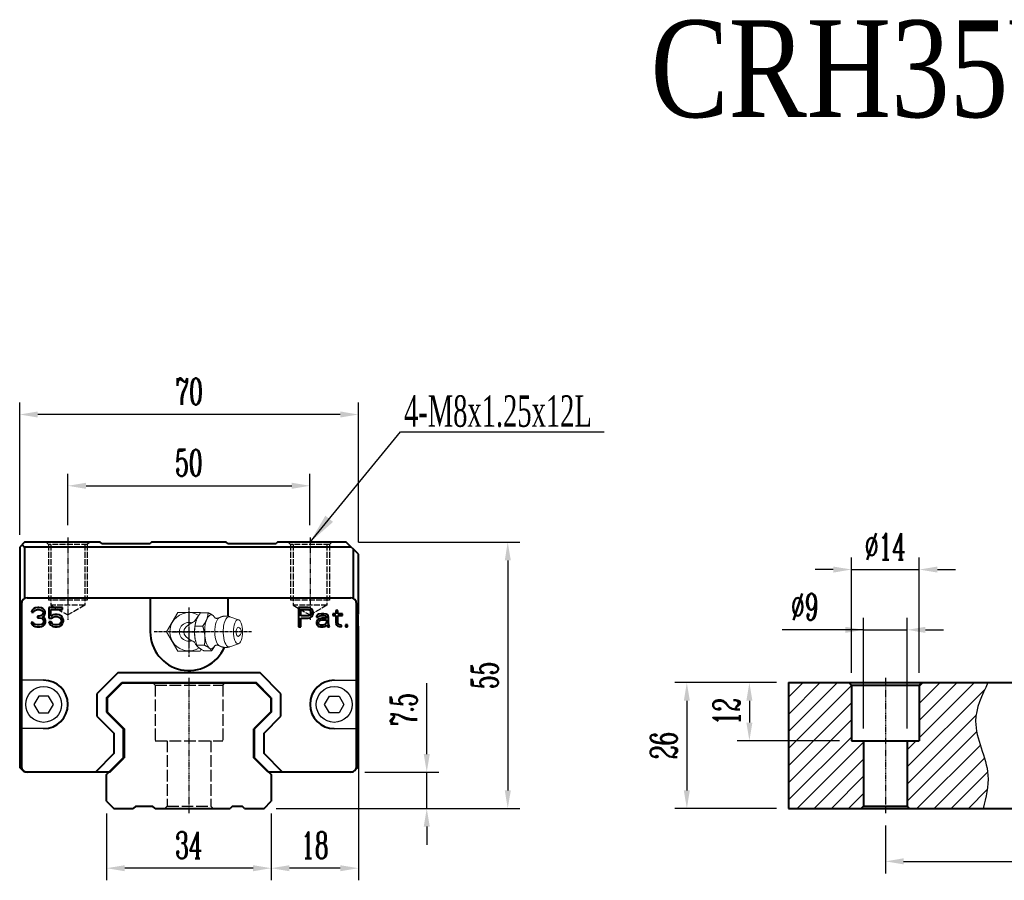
# Model space of a CAD drawing. Extents: x 72 to 511, y 159 to 337.
# Tile 1 of 2: x 72 to 276, y 159 to 337. Entities that reach past the tile are written whole.
import ezdxf

# ---------------------------------------------------------------- set-up
doc = ezdxf.new("R2010")
doc.units = 0
doc.header["$MEASUREMENT"] = 0
doc.header["$PDMODE"] = 2
doc.linetypes.add('ACAD_ISO02W100', pattern=[15, 12, -3])
doc.linetypes.add('CENTER', pattern=[0.95, 0.625, -0.125, 0.075, -0.125])
doc.layers.get('0').update_dxf_attribs({"linetype": 'CONTINUOUS'})
doc.layers.get('DEFPOINTS').update_dxf_attribs({"linetype": 'CONTINUOUS'})
for name, color, linetype, lineweight in [('CENTER', 1, 'CENTER', 25), ('DASH', 2, 'ACAD_ISO02W100', 25), ('DIM', 4, 'CONTINUOUS', 25), ('LINE', 7, 'CONTINUOUS', 40), ('TEXT', 3, 'CONTINUOUS', 25)]:
    doc.layers.add(name, color=color, linetype=linetype, lineweight=lineweight)
doc.layers.add('PV-CFD', color=7, linetype='CONTINUOUS')
doc.styles.get("Standard").update_dxf_attribs({"font": 'romanc.shx', "width": 0.6, "bigfont": 'chineset.shx'})
doc.styles.add('型式1', font='kaiu.ttf', dxfattribs={"width": 0.8})
doc.dimstyles.new('2X', dxfattribs={"dimscale": 6, "dimtxt": 1, "dimasz": 0.5, "dimexe": 0.3, "dimexo": 0.2, "dimgap": 0.2, "dimtad": 1, "dimdec": 3, "dimdsep": 46, "dimtxsty": 'Standard', "dimcen": 0, "dimadec": 1, "dimazin": 2, "dimtfac": 1, "dimtdec": 3, "dimtofl": 0, "dimtmove": 0, "dimatfit": 3, "dimfxl": 0.18, "dimtolj": 1, "dimtzin": 0, "dimarcsym": 0})
doc.dimstyles.new('2X$0', dxfattribs={"dimscale": 6, "dimtxt": 1, "dimasz": 0.5, "dimexe": 0.3, "dimexo": 0.2, "dimgap": 0.2, "dimtad": 1, "dimdec": 3, "dimdsep": 46, "dimtxsty": 'Standard', "dimcen": 0, "dimadec": 1, "dimazin": 2, "dimtfac": 1, "dimtdec": 3, "dimtofl": 0, "dimtmove": 0, "dimatfit": 3, "dimfxl": 1, "dimtolj": 1, "dimtzin": 0, "dimarcsym": 0})
doc.dimstyles.get("Standard").update_dxf_attribs({"dimscale": 3, "dimtxt": 1, "dimasz": 0.7, "dimexe": 0.3, "dimexo": 0.2, "dimgap": 0.3, "dimtad": 1, "dimdsep": 46, "dimtxsty": 'Standard', "dimcen": 0, "dimclrd": 256, "dimclre": 256, "dimclrt": 256, "dimadec": 0, "dimazin": 0, "dimtfac": 1, "dimtofl": 0, "dimtmove": 0, "dimatfit": 3, "dimfxl": 1, "dimtolj": 1, "dimtzin": 0, "dimlwd": -1, "dimlwe": -1, "dimarcsym": 0})

# ---------------------------------------------------------------- blocks, each defined once
blk = doc.blocks.new('*D29')
at = {"layer": 'DEFPOINTS', "color": 0, "transparency": 16777216}
for p in [(255.72, 210.9), (246.72, 188), (255.72, 188)]:
    blk.add_point(p, dxfattribs=at)
at = {"layer": 'DIM', "color": 0, "lineweight": -3, "transparency": 16777216}
for p, q in [((246.72, 190.5), (246.72, 213.4)), ((255.72, 190.5), (255.72, 213.4))]:
    blk.add_line(p, q, dxfattribs=at)
at = {"layer": 'DIM', "color": 0, "lineweight": -2, "transparency": 16777216}
for p, q in [((246.72, 210.9), (229.88, 210.9)), ((242.97, 210.9), (239.22, 210.9)), ((246.72, 210.9), (255.72, 210.9)), ((259.47, 210.9), (263.22, 210.9))]:
    blk.add_line(p, q, dxfattribs=at)
at = {"layer": 'DIM', "color": 0, "transparency": 16777216}
for points in [[(242.97, 210.27), (242.97, 211.52), (246.72, 210.9)], [(259.47, 211.52), (259.47, 210.27), (255.72, 210.9)]]:
    blk.add_solid(points, dxfattribs=at)
at = {"layer": 'DIM', "color": 0, "transparency": 16777216, "insert": (234.55, 215.65), "char_height": 5.5, "attachment_point": 5}
blk.add_mtext('\\A1;%%c9', dxfattribs=at)
blk = doc.blocks.new('*D30')
at = {"layer": 'DEFPOINTS', "color": 0, "transparency": 16777216}
for p in [(258.22, 223.35), (244.22, 199.5), (258.22, 199.5)]:
    blk.add_point(p, dxfattribs=at)
at = {"layer": 'DIM', "color": 0, "lineweight": -3, "transparency": 16777216}
for p, q in [((244.22, 202), (244.22, 225.85)), ((258.22, 202), (258.22, 225.85))]:
    blk.add_line(p, q, dxfattribs=at)
at = {"layer": 'DIM', "color": 0, "lineweight": -2, "transparency": 16777216}
for p, q in [((240.47, 223.35), (236.72, 223.35)), ((244.22, 223.35), (258.22, 223.35)), ((261.97, 223.35), (265.72, 223.35))]:
    blk.add_line(p, q, dxfattribs=at)
at = {"layer": 'DIM', "color": 0, "transparency": 16777216}
for points in [[(240.47, 222.72), (240.47, 223.97), (244.22, 223.35)], [(261.97, 223.97), (261.97, 222.72), (258.22, 223.35)]]:
    blk.add_solid(points, dxfattribs=at)
at = {"layer": 'DIM', "color": 0, "transparency": 16777216, "insert": (251.22, 228.1), "char_height": 5.5, "attachment_point": 5}
blk.add_mtext('\\A1;%%c14', dxfattribs=at)
blk = doc.blocks.new('*D31')
at = {"layer": 'DEFPOINTS', "color": 0, "transparency": 16777216}
for p in [(251.22, 173), (331.22, 173), (331.22, 163.08)]:
    blk.add_point(p, dxfattribs=at)
at = {"layer": 'DIM', "color": 0, "lineweight": -3, "transparency": 16777216}
for p, q in [((251.22, 170.5), (251.22, 160.58)), ((331.22, 170.5), (331.22, 160.58))]:
    blk.add_line(p, q, dxfattribs=at)
at = {"layer": 'DIM', "color": 0, "lineweight": -2, "transparency": 16777216}
blk.add_line((254.97, 163.08), (327.47, 163.08), dxfattribs=at)
at = {"layer": 'DIM', "color": 0, "transparency": 16777216}
for points in [[(254.97, 163.71), (254.97, 162.46), (251.22, 163.08)], [(327.47, 162.46), (327.47, 163.71), (331.22, 163.08)]]:
    blk.add_solid(points, dxfattribs=at)
at = {"layer": 'DIM', "color": 0, "transparency": 16777216, "insert": (291.22, 167.83), "char_height": 5.5, "attachment_point": 5}
blk.add_mtext('\\A1;80', dxfattribs=at)
blk = doc.blocks.new('*D32')
at = {"layer": 'DEFPOINTS', "color": 0, "transparency": 16777216}
for p in [(231.22, 200), (210.22, 174), (231.22, 174)]:
    blk.add_point(p, dxfattribs=at)
at = {"layer": 'DIM', "color": 0, "lineweight": -3, "transparency": 16777216}
for p, q in [((228.72, 200), (207.72, 200)), ((228.72, 174), (207.72, 174))]:
    blk.add_line(p, q, dxfattribs=at)
at = {"layer": 'DIM', "color": 0, "lineweight": -2, "transparency": 16777216}
blk.add_line((210.22, 196.25), (210.22, 177.75), dxfattribs=at)
at = {"layer": 'DIM', "color": 0, "transparency": 16777216}
for points in [[(210.84, 196.25), (209.59, 196.25), (210.22, 200)], [(209.59, 177.75), (210.84, 177.75), (210.22, 174)]]:
    blk.add_solid(points, dxfattribs=at)
at = {"layer": 'DIM', "color": 0, "transparency": 16777216, "insert": (205.47, 187), "char_height": 5.5, "attachment_point": 5, "rotation": 90}
blk.add_mtext('\\A1;26', dxfattribs=at)
blk = doc.blocks.new('*U28')
at = {"layer": 'PV-CFD', "lineweight": 0}
for p, q in [((0, 37.97, 2.52), (0, 38.35, 2.31)), ((0, 38.35, -2.31), (0, 34.35, -4.62)), ((0, 38.35, 2.31), (0, 38.35, -2.31)), ((0, 38.28, 3.1), (0, 38.28, 4.67)), ((0, 36.82, 10.26), (0, 37.45, 8.44)), ((0, 37.12, 1.62), (0, 37.12, 3.19)), ((0, 35.86, 1.29), (0, 36.2, 1.36)), ((0, 34.35, -4.62), (0, 30.35, -2.31)), ((0, 33.19, 1.26), (0, 33.19, 2.83)), ((0, 32.83, 1.29), (0, 32.5, 1.36)), ((0, 31.87, 10.26), (0, 31.24, 8.44)), ((0, 30.35, 2.31), (0, 30.44, 2.36)), ((0, 30.41, 2.38), (0, 30.41, 3.95)), ((0, 30.35, -2.31), (0, 30.35, 2.31))]:
    blk.add_line(p, q, dxfattribs=at)
at = {"layer": 'PV-CFD', "lineweight": 0, "extrusion": (1, 0, 0)}
for centre, radius, start, end in [((34.35, 0), 3.95, 149.2444, 32.1888), ((34.35, 0), 1.95, 161.7439, 18.2561), ((34.35, 9.86), 1, 18.9485, 161.0515)]:
    blk.add_arc(centre, radius, start, end, dxfattribs=at)
for centre, major_axis, start_param, end_param in [((0, 34.35, 4.59), (0, 3.5), 5.993405, 6.890651), ((0, 34.35, 4.59), (0, 3.5), 4.946208, 5.993405), ((0, 34.35, 8.28), (0, 3.13), 4.946208, 6.4146), ((0, 34.35, 1.95), (0, 3), 5.939273, 6.073367), ((0, 34.35, 6.46), (0, 2.94), 4.946208, 6.052618), ((0, 34.35, 6.78), (0, 0, -7.84), 5.617901, 6.94847), ((0, 34.35, 2.28), (0, 3), 4.946208, 5.242468), ((0, 34.35, 10.13), (0, 0.954), 4.946208, 6.413821), ((0, 34.35, 4.59), (0, 3.5), 3.89901, 4.946208), ((0, 34.35, 8.28), (0, 3.13), 3.010177, 4.946208), ((0, 34.35, 2.28), (0, 3), 4.18231, 4.946208), ((0, 34.35, 6.46), (0, 2.94), 3.37216, 4.946208), ((0, 34.35, 10.13), (0, 0.954), 3.010957, 4.946208), ((0, 34.35, 4.59), (0, 3.5), 2.851813, 3.89901), ((0, 34.35, 1.95), (0, 3), 3.294184, 3.485505), ((0, 34.35, 4.59), (0, 3.5), 2.534127, 2.851813)]:
    blk.add_ellipse(centre, major_axis=major_axis, ratio=0.382683, start_param=start_param, end_param=end_param, dxfattribs=at)
blk.add_ellipse((0, 34.35, 10.13), major_axis=(0, 2.5), ratio=0.382683, dxfattribs=at)
at = {"layer": 'PV-CFD', "lineweight": 0}
for points, weights in [([(0, 37.12, 1.62), (0, 37.7, 1.91), (0, 38.28, 3.1)], [1, 1.15470053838, 1]), ([(0, 37.21, 5.36), (0, 37.71, 5.11), (0, 38.28, 4.67)], [1.01402419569, 1.02867276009, 1]), ([(0, 38.28, 4.67), (0, 37.97, 4.55), (0, 37.7, 4.21)], [1, 1.0379548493, 1]), ([(0, 37.7, 4.21), (0, 37.43, 3.86), (0, 37.12, 3.19)], [1, 1.0379548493, 1]), ([(0, 33.19, 1.26), (0, 35.16, 0.99), (0, 37.12, 1.62)], [1, 1.15470053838, 1]), ([(0, 37.12, 3.19), (0, 36.07, 3.37), (0, 35.16, 3.29)], [1, 1.0379548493, 1]), ([(0, 35.16, 3.29), (0, 34.24, 3.2), (0, 33.19, 2.83)], [1, 1.0379548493, 1]), ([(0, 30.41, 2.38), (0, 31.8, 1.37), (0, 33.19, 1.26)], [1, 1.15470053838, 1]), ([(0, 33.19, 2.83), (0, 32.45, 3.41), (0, 31.8, 3.67)], [1, 1.0379548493, 1]), ([(0, 31.8, 3.67), (0, 31.16, 3.93), (0, 30.41, 3.95)], [1, 1.0379548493, 1]), ([(0, 30.99, 4.97), (0, 31.23, 5.28), (0, 31.5, 5.41)], [1, 1.03410419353, 1.00691998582]), ([(0, 30.41, 3.95), (0, 30.72, 4.63), (0, 30.99, 4.97)], [1, 1.0379548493, 1])]:
    blk.add_rational_spline(points, weights, degree=2, dxfattribs=at)
for points, degree, knots in [([(0, 37.6, 2), (0, 37.57, 1.93), (0, 37.51, 1.86), (0, 37.32, 1.67), (0, 37.18, 1.56), (0, 36.84, 1.34), (0, 36.67, 1.24), (0, 36.49, 1.15)], 3, [-0.376952, -0.376952, -0.376952, -0.376952, -0.3332983, -0.3332983, -0.2725144, -0.2725144, -0.2208054, -0.2208054, -0.2208054, -0.2208054]), ([(0, 37.2, 6.2), (0, 37.11, 5.93), (0, 37.15, 5.49), (0, 37.25, 5.31), (0, 37.25, 5.31)], 1, [6.0526182, 6.0526182, 6.2208966, 6.4270338, 6.6227252, 6.6621051, 6.6621051]), ([(0, 36.2, 0.61), (0, 36.26, 0.75), (0, 36.33, 0.88), (0, 36.43, 1.06), (0, 36.46, 1.1), (0, 36.49, 1.15)], 3, [11.3039891, 11.3039891, 11.3039891, 11.3039891, 11.9795988, 11.9795988, 12.2175428, 12.2175428, 12.2175428, 12.2175428]), ([(0, 32.2, 1.15), (0, 32.29, 1), (0, 32.37, 0.86), (0, 32.45, 0.7), (0, 32.47, 0.66), (0, 32.49, 0.61)], 3, [2.7906963, 2.7906963, 2.7906963, 2.7906963, 3.3884522, 3.3884522, 3.630674, 3.630674, 3.630674, 3.630674]), ([(0, 32.2, 1.15), (0, 32.09, 1.21), (0, 31.98, 1.27), (0, 31.68, 1.45), (0, 31.51, 1.56), (0, 31.28, 1.75), (0, 31.21, 1.83), (0, 31.15, 1.9)], 3, [-0.2711885, -0.2711885, -0.2711885, -0.2711885, -0.2312899, -0.2312899, -0.1556643, -0.1556643, -0.1016902, -0.1016902, -0.1016902, -0.1016902]), ([(0, 31.44, 5.31), (0, 31.48, 5.37), (0, 31.58, 5.63), (0, 31.55, 6.07), (0, 31.49, 6.2)], 1, [2.7626728, 2.7626728, 2.9024238, 3.0689854, 3.2751226, 3.3721597, 3.3721597])]:
    blk.add_open_spline(points, degree=degree, knots=knots, dxfattribs=at)
for points in [[(0, 37.2, 6.2), (0, 37.39, 6.57), (0, 37.53, 7.01), (0, 37.59, 7.49), (0, 37.56, 7.98), (0, 37.45, 8.44)], [(0, 31.24, 8.44), (0, 31.13, 7.98), (0, 31.1, 7.49), (0, 31.16, 7.01), (0, 31.3, 6.57), (0, 31.49, 6.2)]]:
    blk.add_open_spline(points, degree=1, dxfattribs=at)
blk = doc.blocks.new('*D33')
at = {"layer": 'DEFPOINTS', "color": 0, "transparency": 16777216}
for p in [(72.45, 255.37), (72.45, 228), (142.4, 226.5)]:
    blk.add_point(p, dxfattribs=at)
at = {"layer": 'DIM', "color": 0, "lineweight": -3, "transparency": 16777216}
for p, q in [((72.45, 230.5), (72.45, 257.87)), ((142.4, 229), (142.4, 257.87))]:
    blk.add_line(p, q, dxfattribs=at)
at = {"layer": 'DIM', "color": 0, "lineweight": -2, "transparency": 16777216}
blk.add_line((138.65, 255.37), (76.2, 255.37), dxfattribs=at)
at = {"layer": 'DIM', "color": 0, "transparency": 16777216}
for points in [[(76.2, 256), (76.2, 254.75), (72.45, 255.37)], [(138.65, 254.75), (138.65, 256), (142.4, 255.37)]]:
    blk.add_solid(points, dxfattribs=at)
at = {"layer": 'DIM', "color": 0, "transparency": 16777216, "insert": (107.43, 260.12), "char_height": 5.5, "attachment_point": 5}
blk.add_mtext('\\A1;70', dxfattribs=at)
blk = doc.blocks.new('*D34')
at = {"layer": 'DEFPOINTS', "color": 0, "transparency": 16777216}
for p in [(139.9, 229), (122.9, 174), (173.24, 174)]:
    blk.add_point(p, dxfattribs=at)
at = {"layer": 'DIM', "color": 0, "lineweight": -3, "transparency": 16777216}
for p, q in [((142.4, 229), (175.74, 229)), ((125.4, 174), (175.74, 174))]:
    blk.add_line(p, q, dxfattribs=at)
at = {"layer": 'DIM', "color": 0, "lineweight": -2, "transparency": 16777216}
blk.add_line((173.24, 225.25), (173.24, 177.75), dxfattribs=at)
at = {"layer": 'DIM', "color": 0, "transparency": 16777216}
for points in [[(173.87, 225.25), (172.62, 225.25), (173.24, 229)], [(172.62, 177.75), (173.87, 177.75), (173.24, 174)]]:
    blk.add_solid(points, dxfattribs=at)
at = {"layer": 'DIM', "color": 0, "transparency": 16777216, "insert": (168.49, 201.5), "char_height": 5.5, "attachment_point": 5, "rotation": 90}
blk.add_mtext('\\A1;55', dxfattribs=at)
blk = doc.blocks.new('*D35')
at = {"layer": 'DEFPOINTS', "color": 0, "transparency": 16777216}
for p in [(90.4, 175.5), (124.4, 175.5), (90.4, 161.67)]:
    blk.add_point(p, dxfattribs=at)
at = {"layer": 'DIM', "color": 0, "lineweight": -3, "transparency": 16777216}
for p, q in [((90.4, 173), (90.4, 159.17)), ((124.4, 173), (124.4, 159.17))]:
    blk.add_line(p, q, dxfattribs=at)
at = {"layer": 'DIM', "color": 0, "lineweight": -2, "transparency": 16777216}
blk.add_line((120.65, 161.67), (94.15, 161.67), dxfattribs=at)
at = {"layer": 'DIM', "color": 0, "transparency": 16777216}
for points in [[(94.15, 162.29), (94.15, 161.04), (90.4, 161.67)], [(120.65, 161.04), (120.65, 162.29), (124.4, 161.67)]]:
    blk.add_solid(points, dxfattribs=at)
at = {"layer": 'DIM', "color": 0, "transparency": 16777216, "insert": (107.4, 166.42), "char_height": 5.5, "attachment_point": 5}
blk.add_mtext('\\A1;34', dxfattribs=at)
blk = doc.blocks.new('*D36')
at = {"layer": 'DEFPOINTS', "color": 0, "transparency": 16777216}
for p in [(142.4, 214.15), (124.4, 175.5), (124.4, 161.67)]:
    blk.add_point(p, dxfattribs=at)
at = {"layer": 'DIM', "color": 0, "lineweight": -3, "transparency": 16777216}
for p, q in [((142.4, 211.65), (142.4, 159.17)), ((124.4, 173), (124.4, 159.17))]:
    blk.add_line(p, q, dxfattribs=at)
at = {"layer": 'DIM', "color": 0, "lineweight": -2, "transparency": 16777216}
blk.add_line((138.65, 161.67), (128.15, 161.67), dxfattribs=at)
at = {"layer": 'DIM', "color": 0, "transparency": 16777216}
for points in [[(128.15, 162.29), (128.15, 161.04), (124.4, 161.67)], [(138.65, 161.04), (138.65, 162.29), (142.4, 161.67)]]:
    blk.add_solid(points, dxfattribs=at)
at = {"layer": 'DIM', "color": 0, "transparency": 16777216, "insert": (133.4, 166.42), "char_height": 5.5, "attachment_point": 5}
blk.add_mtext('\\A1;18', dxfattribs=at)
blk = doc.blocks.new('*D37')
at = {"layer": 'DEFPOINTS', "color": 0, "transparency": 16777216}
for p in [(141.25, 181.5), (156.51, 181.5), (122.9, 174)]:
    blk.add_point(p, dxfattribs=at)
at = {"layer": 'DIM', "color": 0, "lineweight": -2, "transparency": 16777216}
for p, q in [((156.51, 185.25), (156.51, 199.91)), ((156.51, 174), (156.51, 181.5)), ((156.51, 170.25), (156.51, 166.5))]:
    blk.add_line(p, q, dxfattribs=at)
at = {"layer": 'DIM', "color": 0, "lineweight": -3, "transparency": 16777216}
for p, q in [((143.75, 181.5), (159.01, 181.5)), ((125.4, 174), (159.01, 174))]:
    blk.add_line(p, q, dxfattribs=at)
at = {"layer": 'DIM', "color": 0, "transparency": 16777216}
for points in [[(155.89, 185.25), (157.14, 185.25), (156.51, 181.5)], [(157.14, 170.25), (155.89, 170.25), (156.51, 174)]]:
    blk.add_solid(points, dxfattribs=at)
at = {"layer": 'DIM', "color": 0, "transparency": 16777216, "insert": (151.76, 194.46), "char_height": 5.5, "attachment_point": 5, "rotation": 90}
blk.add_mtext('\\A1;7.5', dxfattribs=at)
blk = doc.blocks.new('*D38')
at = {"layer": 'DEFPOINTS', "color": 0, "transparency": 16777216}
for p in [(132.4, 240.65), (82.4, 230), (132.4, 230)]:
    blk.add_point(p, dxfattribs=at)
at = {"layer": 'DIM', "color": 0, "lineweight": -3, "transparency": 16777216}
for p, q in [((82.4, 232.5), (82.4, 243.15)), ((132.4, 232.5), (132.4, 243.15))]:
    blk.add_line(p, q, dxfattribs=at)
at = {"layer": 'DIM', "color": 0, "lineweight": -2, "transparency": 16777216}
blk.add_line((86.15, 240.65), (128.65, 240.65), dxfattribs=at)
at = {"layer": 'DIM', "color": 0, "transparency": 16777216}
for points in [[(86.15, 241.27), (86.15, 240.02), (82.4, 240.65)], [(128.65, 240.02), (128.65, 241.27), (132.4, 240.65)]]:
    blk.add_solid(points, dxfattribs=at)
at = {"layer": 'DIM', "color": 0, "transparency": 16777216, "insert": (107.4, 245.4), "char_height": 5.5, "attachment_point": 5}
blk.add_mtext('\\A1;50', dxfattribs=at)
blk = doc.blocks.new('*D39')
at = {"layer": 'DEFPOINTS', "color": 0, "transparency": 16777216}
for p in [(231.22, 200), (223.14, 188), (244.22, 188)]:
    blk.add_point(p, dxfattribs=at)
at = {"layer": 'DIM', "color": 0, "lineweight": -3, "transparency": 16777216}
for p, q in [((228.72, 200), (220.64, 200)), ((241.72, 188), (220.64, 188))]:
    blk.add_line(p, q, dxfattribs=at)
at = {"layer": 'DIM', "color": 0, "lineweight": -2, "transparency": 16777216}
blk.add_line((223.14, 196.25), (223.14, 191.75), dxfattribs=at)
at = {"layer": 'DIM', "color": 0, "transparency": 16777216}
for points in [[(223.76, 196.25), (222.51, 196.25), (223.14, 200)], [(222.51, 191.75), (223.76, 191.75), (223.14, 188)]]:
    blk.add_solid(points, dxfattribs=at)
at = {"layer": 'DIM', "color": 0, "transparency": 16777216, "insert": (218.39, 194), "char_height": 5.5, "attachment_point": 5, "rotation": 90}
blk.add_mtext('\\A1;12', dxfattribs=at)

msp = doc.modelspace()

# ---------------------------------------------------------------- hatches: boundary and pattern name
at = {"layer": 'TEXT'}
h = msp.add_hatch(dxfattribs=at)
h.set_pattern_fill('ANSI31', color=6, scale=20, style=0)
h.set_pattern_definition([(45, (1e-14, 1.1113), (-1.767767, 1.767767), [])])
h.paths.add_polyline_path([(246.7196, 174.5), (246.7196, 188), (244.2196, 188), (244.2196, 199.5), (243.7198, 200), (231.2196, 200), (231.2196, 174), (246.2198, 174)])
edge = h.paths.add_edge_path()
edge.add_spline(control_points=[(271.4082, 174), (271.9873, 176.3038), (273.5171, 182.3893), (268.1494, 191.1095), (271.137, 197.3629), (272.3969, 200)], knot_values=[0, 0, 0, 0, 6.9698562, 18.41070258, 26.75345624, 26.75345624, 26.75345624, 26.75345624], degree=3, periodic=0)
edge.add_line((272.3969, 200), (258.7194, 200))
edge.add_line((258.7194, 200), (258.2196, 199.5))
edge.add_line((258.2196, 199.5), (258.2196, 188))
edge.add_line((258.2196, 188), (255.7196, 188))
edge.add_line((255.7196, 188), (255.7196, 174.5))
edge.add_line((255.7196, 174.5), (256.2194, 174))
edge.add_line((256.2194, 174), (271.4082, 174))

# ---------------------------------------------------------------- linework, layer by layer
for p, q in [((77.4046, 200.5), (72.8046, 200.5)), ((137.4046, 200.5), (142.0046, 200.5)), ((77.4046, 190.5), (72.8046, 190.5)), ((137.4046, 190.5), (142.0046, 190.5))]:
    msp.add_line(p, q)
at = {"flags": 128}
for points in [[(76.4046, 197.232), (75.4046, 195.5), (76.4046, 193.7679), (78.4046, 193.7679), (79.4046, 195.5), (78.4046, 197.232)], [(138.4046, 197.232), (139.4046, 195.5), (138.4046, 193.7679), (136.4046, 193.7679), (135.4046, 195.5), (136.4046, 197.232)]]:
    msp.add_lwpolyline(points, close=True, dxfattribs=at)
for centre in [(77.4046, 195.5), (137.4046, 195.5)]:
    msp.add_circle(centre, 3.71)
at = {"layer": 'CENTER', "ltscale": 0.1}
for p, q in [((82.4046, 230), (82.4046, 212.9793)), ((132.4046, 230), (132.4046, 212.9793)), ((107.4046, 214), (107.4046, 207)), ((107.4046, 214), (107.4046, 207)), ((107.4046, 214), (107.4046, 207)), ((103.9046, 210.5), (110.9046, 210.5)), ((103.9046, 210.5), (110.9046, 210.5))]:
    msp.add_line(p, q, dxfattribs=at)
at = {"layer": 'CENTER'}
for p, q in [((107.4046, 215.4875), (107.4046, 205.3488)), ((107.4046, 215.4875), (107.4046, 205.3488)), ((120.3237, 210.5), (100.1843, 210.5)), ((120.3237, 210.5), (100.1843, 210.5))]:
    msp.add_line(p, q, dxfattribs=at)
at = {"layer": 'CENTER', "ltscale": 0.2}
for p, q in [((107.4046, 201), (107.4046, 173)), ((251.2196, 201), (251.2196, 173))]:
    msp.add_line(p, q, dxfattribs=at)
at = {"layer": 'DASH', "ltscale": 0.1}
for p, q in [((77.9046, 229), (78.4046, 228.5)), ((78.4046, 228.5), (78.4046, 217)), ((86.4046, 228.5), (78.4046, 228.5)), ((78.9046, 228.5), (78.9046, 216)), ((85.9046, 228.5), (85.9046, 216)), ((86.9046, 229), (86.4046, 228.5)), ((86.4046, 228.5), (86.4046, 217)), ((127.9046, 229), (128.4046, 228.5)), ((128.4046, 228.5), (128.4046, 217)), ((136.4046, 228.5), (128.4046, 228.5)), ((128.9046, 228.5), (128.9046, 216)), ((135.9046, 228.5), (135.9046, 216)), ((136.9046, 229), (136.4046, 228.5)), ((136.4046, 228.5), (136.4046, 217)), ((86.4046, 217), (78.4046, 217)), ((85.9046, 216), (78.9046, 216)), ((78.9046, 216), (82.4046, 213.9793)), ((85.9046, 216), (82.4046, 213.9793)), ((136.4046, 217), (128.4046, 217)), ((135.9046, 216), (128.9046, 216)), ((128.9046, 216), (132.4046, 213.9793)), ((135.9046, 216), (132.4046, 213.9793)), ((99.9048, 200), (100.4046, 199.5)), ((114.4046, 199.5), (114.9044, 200)), ((102.4048, 174), (102.9046, 174.5)), ((111.9046, 174.5), (112.4044, 174))]:
    msp.add_line(p, q, dxfattribs=at)
at = {"layer": 'DASH', "ltscale": 0.2}
for p, q in [((100.4046, 199.5), (100.4046, 188)), ((100.4046, 199.5), (114.4046, 199.5)), ((114.4046, 199.5), (114.4046, 188)), ((100.4046, 188), (114.4046, 188)), ((102.9046, 188), (102.9046, 174.5)), ((111.9046, 188), (111.9046, 174.5)), ((102.9046, 174.5), (111.9046, 174.5))]:
    msp.add_line(p, q, dxfattribs=at)
at = {"layer": 'LINE'}
for p, q in [((73.4546, 229), (72.4546, 228)), ((72.4546, 228), (72.4546, 182.5)), ((72.9546, 228.5), (73.4546, 228)), ((89.1046, 229), (73.4546, 229)), ((140.9046, 228), (73.4546, 228)), ((73.4546, 228), (73.4546, 217.3599)), ((89.4046, 228.7), (89.1046, 229)), ((89.4046, 228.7), (99.4046, 228.7)), ((99.7046, 229), (99.4046, 228.7)), ((115.1046, 229), (99.7046, 229)), ((115.4046, 228.7), (115.1046, 229)), ((115.4046, 228.7), (125.4046, 228.7)), ((125.7046, 229), (125.4046, 228.7)), ((139.9046, 229), (125.7046, 229)), ((142.4046, 226.5), (139.9046, 229)), ((141.4046, 217.3391), (141.4046, 227.5)), ((142.4046, 214.15), (142.4046, 226.5)), ((72.8046, 216.3), (72.8046, 182.7)), ((74.0046, 217.5), (140.8046, 217.5)), ((99.4046, 217.5), (99.4046, 210.5)), ((115.4046, 217.5), (115.4046, 213.7152)), ((142.0046, 182.7), (142.0046, 216.3)), ((74.9713, 214.9043), (74.8879, 214.5638)), ((74.8879, 214.5638), (75.3046, 214.5638)), ((75.3046, 215.2447), (74.9713, 214.9043)), ((75.6379, 215.4149), (75.3046, 215.2447)), ((75.3046, 214.5638), (75.4713, 214.8191)), ((75.4713, 214.8191), (75.7213, 214.9894)), ((76.2213, 215.5), (75.6379, 215.4149)), ((75.7213, 214.9894), (76.1379, 215.0745)), ((76.1379, 215.0745), (76.4713, 215.0745)), ((76.1379, 213.7128), (76.1379, 213.3723)), ((76.4713, 213.7128), (76.1379, 213.7128)), ((76.3879, 215.5), (76.2213, 215.5)), ((76.9713, 215.4149), (76.3879, 215.5)), ((76.4713, 215.0745), (76.8879, 214.9894)), ((76.9713, 213.883), (76.4713, 213.7128)), ((76.8879, 214.9894), (77.1379, 214.8191)), ((77.3046, 215.2447), (76.9713, 215.4149)), ((77.1379, 214.0532), (76.9713, 213.883)), ((77.1379, 214.8191), (77.3046, 214.5638)), ((77.3046, 214.3936), (77.1379, 214.0532)), ((77.1379, 213.5426), (77.4713, 213.7979)), ((77.5546, 213.3723), (77.1379, 213.5426)), ((77.6379, 214.9043), (77.3046, 215.2447)), ((77.3046, 214.5638), (77.3046, 214.3936)), ((77.4713, 213.7979), (77.6379, 214.0532)), ((77.7213, 214.5638), (77.6379, 214.9043)), ((77.6379, 214.0532), (77.7213, 214.3936)), ((77.7213, 214.3936), (77.7213, 214.5638)), ((78.4713, 215.5), (78.4713, 213.2872)), ((81.3046, 215.5), (78.4713, 215.5)), ((78.8879, 213.7128), (78.8879, 215.0745)), ((78.8879, 215.0745), (81.3046, 215.0745)), ((79.3046, 213.9681), (78.8879, 213.7128)), ((79.0546, 213.2872), (79.3879, 213.5426)), ((79.7213, 214.0532), (79.3046, 213.9681)), ((79.3879, 213.5426), (79.7213, 213.6277)), ((80.2213, 214.0532), (79.7213, 214.0532)), ((79.7213, 213.6277), (80.2213, 213.6277)), ((80.6379, 213.9681), (80.2213, 214.0532)), ((80.2213, 213.6277), (80.5546, 213.5426)), ((80.5546, 213.5426), (80.8046, 213.3723)), ((81.0546, 213.7128), (80.6379, 213.9681)), ((81.3046, 213.3723), (81.0546, 213.7128)), ((81.3046, 215.0745), (81.3046, 215.5)), ((132.0046, 215.5), (130.0046, 215.5)), ((130.0046, 215.5), (130.0046, 211.5)), ((130.5046, 215.0745), (132.0879, 215.0745)), ((130.5046, 213.7979), (130.5046, 215.0745)), ((132.0879, 213.7979), (130.5046, 213.7979)), ((132.4213, 215.4149), (132.0046, 215.5)), ((132.0879, 215.0745), (132.3379, 214.9894)), ((132.3379, 213.883), (132.0879, 213.7979)), ((132.3379, 214.9894), (132.5046, 214.8191)), ((132.5046, 214.0532), (132.3379, 213.883)), ((132.7546, 215.1596), (132.4213, 215.4149)), ((132.4213, 213.3723), (132.7546, 213.6277)), ((132.5046, 214.8191), (132.5879, 214.5638)), ((132.5879, 214.3085), (132.5046, 214.0532)), ((132.5879, 214.5638), (132.5879, 214.3085)), ((133.0046, 214.8191), (132.7546, 215.1596)), ((132.7546, 213.6277), (133.0046, 213.9681)), ((133.0879, 214.5638), (133.0046, 214.8191)), ((133.0046, 213.9681), (133.0879, 214.2234)), ((133.0879, 214.2234), (133.0879, 214.5638)), ((133.8379, 213.883), (133.7546, 213.7128)), ((133.7546, 213.7128), (133.7546, 213.5426)), ((133.7546, 213.5426), (134.1713, 213.5426)), ((134.0046, 214.0532), (133.8379, 213.883)), ((134.1713, 214.1383), (134.0046, 214.0532)), ((134.7546, 214.2234), (134.1713, 214.1383)), ((134.1713, 213.5426), (134.2546, 213.7128)), ((134.2546, 213.7128), (134.4213, 213.7979)), ((134.4213, 213.7979), (134.7546, 213.883)), ((135.2546, 214.2234), (134.7546, 214.2234)), ((134.7546, 213.883), (135.2546, 213.883)), ((135.7546, 214.1383), (135.2546, 214.2234)), ((135.2546, 213.883), (135.5879, 213.7979)), ((135.5879, 213.7979), (135.7546, 213.7128)), ((136.0046, 213.9681), (135.7546, 214.1383)), ((135.7546, 213.7128), (135.8379, 213.5426)), ((135.8379, 213.5426), (135.8379, 213.2872)), ((136.1713, 213.7979), (136.0046, 213.9681)), ((136.2546, 213.5426), (136.1713, 213.7979)), ((136.2546, 212.1808), (136.2546, 213.5426)), ((137.7546, 214.2234), (137.0879, 214.2234)), ((137.0879, 214.2234), (137.0879, 213.883)), ((137.0879, 213.883), (137.7546, 213.883)), ((138.1713, 214.9043), (137.7546, 214.9043)), ((137.7546, 214.9043), (137.7546, 214.2234)), ((137.7546, 213.883), (137.7546, 212.1808)), ((138.1713, 214.2234), (138.1713, 214.9043)), ((139.0879, 214.2234), (138.1713, 214.2234)), ((138.1713, 213.883), (139.0879, 213.883)), ((138.1713, 212.3511), (138.1713, 213.883)), ((139.0879, 213.883), (139.0879, 214.2234)), ((142.2546, 214), (142.4046, 214.15)), ((142.2546, 214), (142.2546, 182.5)), ((74.8046, 212.4362), (74.8879, 212.1808)), ((75.2213, 212.4362), (74.8046, 212.4362)), ((74.8879, 212.1808), (75.0546, 211.9255)), ((75.0546, 211.9255), (75.3046, 211.7553)), ((75.3046, 212.266), (75.2213, 212.4362)), ((75.4713, 212.0957), (75.3046, 212.266)), ((75.3046, 211.7553), (75.6379, 211.5851)), ((75.6379, 212.0106), (75.4713, 212.0957)), ((76.0546, 211.9255), (75.6379, 212.0106)), ((75.6379, 211.5851), (75.9713, 211.5)), ((75.9713, 211.5), (76.6379, 211.5)), ((76.5546, 211.9255), (76.0546, 211.9255)), ((76.1379, 213.3723), (76.4713, 213.3723)), ((76.4713, 213.3723), (76.9713, 213.2872)), ((76.9713, 212.0106), (76.5546, 211.9255)), ((76.6379, 211.5), (76.9713, 211.5851)), ((76.9713, 213.2872), (77.2213, 213.117)), ((77.1379, 212.0957), (76.9713, 212.0106)), ((76.9713, 211.5851), (77.3046, 211.7553)), ((77.3046, 212.266), (77.1379, 212.0957)), ((77.2213, 213.117), (77.3879, 212.7766)), ((77.3879, 212.4362), (77.3046, 212.266)), ((77.3046, 211.7553), (77.5546, 211.9255)), ((77.3879, 212.7766), (77.3879, 212.4362)), ((77.7213, 213.117), (77.5546, 213.3723)), ((77.5546, 211.9255), (77.7213, 212.1808)), ((77.8046, 212.7766), (77.7213, 213.117)), ((77.7213, 212.1808), (77.8046, 212.4362)), ((77.8046, 212.4362), (77.8046, 212.7766)), ((78.4713, 213.2872), (79.0546, 213.2872)), ((78.4713, 212.5213), (78.6379, 212.1808)), ((78.9713, 212.5213), (78.4713, 212.5213)), ((78.6379, 212.1808), (78.8879, 211.8404)), ((78.8879, 211.8404), (79.3046, 211.5851)), ((79.1379, 212.1808), (78.9713, 212.5213)), ((79.3879, 212.0106), (79.1379, 212.1808)), ((79.3046, 211.5851), (79.7213, 211.5)), ((79.7213, 211.9255), (79.3879, 212.0106)), ((80.2213, 211.9255), (79.7213, 211.9255)), ((79.7213, 211.5), (80.2213, 211.5)), ((80.5546, 212.0106), (80.2213, 211.9255)), ((80.2213, 211.5), (80.6379, 211.5851)), ((80.8046, 212.1808), (80.5546, 212.0106)), ((80.6379, 211.5851), (81.0546, 211.8404)), ((80.8046, 213.3723), (80.9713, 213.117)), ((80.9713, 212.4362), (80.8046, 212.1808)), ((80.9713, 213.117), (81.0546, 212.8617)), ((81.0546, 212.6915), (80.9713, 212.4362)), ((81.0546, 212.8617), (81.0546, 212.6915)), ((81.0546, 211.8404), (81.3046, 212.1808)), ((81.4713, 212.9468), (81.3046, 213.3723)), ((81.3046, 212.1808), (81.4713, 212.6064)), ((81.4713, 212.6064), (81.4713, 212.9468)), ((130.0046, 211.5), (130.5046, 211.5)), ((130.5046, 213.2872), (132.0046, 213.2872)), ((130.5046, 211.5), (130.5046, 213.2872)), ((132.0046, 213.2872), (132.4213, 213.3723)), ((133.9213, 212.8617), (133.7546, 212.5213)), ((133.7546, 212.5213), (133.7546, 212.266)), ((133.7546, 212.266), (133.8379, 211.9255)), ((133.8379, 211.9255), (134.0879, 211.6702)), ((134.0879, 213.0319), (133.9213, 212.8617)), ((134.4213, 213.2021), (134.0879, 213.0319)), ((134.0879, 211.6702), (134.2546, 211.5851)), ((134.1713, 212.3511), (134.2546, 212.6064)), ((134.1713, 212.1808), (134.1713, 212.3511)), ((134.2546, 212.0106), (134.1713, 212.1808)), ((134.2546, 212.6064), (134.4213, 212.7766)), ((134.5879, 211.8404), (134.2546, 212.0106)), ((134.2546, 211.5851), (134.5879, 211.5)), ((134.9213, 213.2872), (134.4213, 213.2021)), ((134.4213, 212.7766), (134.5879, 212.8617)), ((134.5879, 212.8617), (134.9213, 212.9468)), ((135.0879, 211.8404), (134.5879, 211.8404)), ((134.5879, 211.5), (135.0879, 211.5)), ((135.8379, 213.2872), (134.9213, 213.2872)), ((134.9213, 212.9468), (135.8379, 212.9468)), ((135.5046, 212.0106), (135.0879, 211.8404)), ((135.0879, 211.5), (135.5046, 211.5851)), ((135.7546, 212.266), (135.5046, 212.0106)), ((135.5046, 211.5851), (135.7546, 211.7553)), ((135.8379, 212.4362), (135.7546, 212.266)), ((135.7546, 211.7553), (135.8379, 211.9255)), ((135.8379, 212.9468), (135.8379, 212.4362)), ((135.8379, 211.9255), (135.9213, 211.6702)), ((135.9213, 211.6702), (136.0046, 211.5)), ((136.0046, 211.5), (136.4213, 211.5)), ((136.3379, 211.7553), (136.2546, 212.1808)), ((136.4213, 211.5), (136.3379, 211.7553)), ((137.7546, 212.1808), (137.9213, 211.8404)), ((137.9213, 211.8404), (138.1713, 211.6702)), ((138.2546, 212.0957), (138.1713, 212.3511)), ((138.1713, 211.6702), (138.4213, 211.5851)), ((138.5046, 211.9255), (138.2546, 212.0957)), ((138.4213, 211.5851), (138.9213, 211.5)), ((138.9213, 211.8404), (138.5046, 211.9255)), ((138.9213, 211.5), (138.9213, 211.8404)), ((140.1713, 211.9255), (139.7546, 211.9255)), ((139.7546, 211.9255), (139.7546, 211.5)), ((139.7546, 211.5), (140.1713, 211.5)), ((140.1713, 211.5), (140.1713, 211.9255)), ((92.7217, 202), (88.4046, 197.6829)), ((122.0875, 202), (92.7217, 202)), ((126.4046, 197.6829), (122.0875, 202)), ((90.4046, 196.8545), (93.5501, 200)), ((90.5046, 196.8131), (93.5915, 199.9)), ((93.5501, 200), (121.2591, 200)), ((121.2177, 199.9), (93.5915, 199.9)), ((124.3046, 196.8131), (121.2177, 199.9)), ((124.4046, 196.8545), (121.2591, 200)), ((231.2196, 200), (231.2196, 174)), ((231.2196, 200), (315.4696, 200)), ((88.4046, 197.6829), (88.4046, 193.0716)), ((126.4046, 193.0716), (126.4046, 197.6829)), ((90.4046, 196.8545), (90.4046, 193.9)), ((90.5046, 196.8131), (90.5046, 193.9414)), ((124.3046, 196.8131), (124.3046, 193.9414)), ((124.4046, 196.8545), (124.4046, 193.9)), ((90.4046, 193.9), (93.9046, 190.4)), ((90.5046, 193.9414), (94.0046, 190.4414)), ((124.3046, 193.9414), (120.8046, 190.4414)), ((124.4046, 193.9), (120.9046, 190.4)), ((88.4046, 193.0716), (91.9046, 189.5716)), ((122.9046, 189.5716), (126.4046, 193.0716)), ((91.9046, 189.5716), (91.9046, 185.3284)), ((93.9046, 184.5), (93.9046, 190.4)), ((94.0046, 190.4414), (94.0046, 184.4586)), ((120.8046, 184.4586), (120.8046, 190.4414)), ((120.9046, 190.4), (120.9046, 184.5)), ((122.9046, 185.3284), (122.9046, 189.5716)), ((91.9046, 185.3284), (88.0762, 181.5)), ((126.733, 181.5), (122.9046, 185.3284)), ((90.4046, 181), (93.9046, 184.5)), ((91.046, 181.5), (94.0046, 184.4586)), ((123.7632, 181.5), (120.8046, 184.4586)), ((120.9046, 184.5), (124.4046, 181)), ((73.4546, 181.5), (72.4546, 182.5)), ((73.4046, 181.65), (73.378, 181.6766)), ((73.4546, 181.6401), (73.4546, 181.5)), ((91.046, 181.5), (73.4546, 181.5)), ((90.4046, 175.5), (90.4046, 181)), ((141.2546, 181.5), (123.7632, 181.5)), ((124.4046, 181), (124.4046, 175.5)), ((141.2546, 181.5), (141.4046, 181.65)), ((141.828, 182.0734), (142.2546, 182.5)), ((90.4046, 175.5), (91.9046, 174)), ((122.9046, 174), (124.4046, 175.5)), ((91.9046, 174), (95.9046, 174)), ((96.4046, 174.5), (95.9046, 174)), ((96.4046, 174.5), (99.9046, 174.5)), ((100.4046, 174), (99.9046, 174.5)), ((100.4046, 174), (115.9046, 174)), ((116.4046, 174.5), (115.9046, 174)), ((116.4046, 174.5), (118.4046, 174.5)), ((118.9046, 174), (118.4046, 174.5)), ((118.9046, 174), (122.9046, 174)), ((231.2196, 174), (511.2196, 174))]:
    msp.add_line(p, q, dxfattribs=at)
at = {"layer": 'LINE', "ltscale": 0.1}
for p, q in [((243.7198, 200), (244.2196, 199.5)), ((258.2196, 199.5), (258.7194, 200)), ((246.2198, 174), (246.7196, 174.5)), ((255.7196, 174.5), (256.2194, 174))]:
    msp.add_line(p, q, dxfattribs=at)
at = {"layer": 'LINE', "ltscale": 0.2}
for p, q in [((244.2196, 199.5), (258.2196, 199.5)), ((244.2196, 199.5), (244.2196, 188)), ((258.2196, 199.5), (258.2196, 188)), ((244.2196, 188), (258.2196, 188)), ((246.7196, 188), (246.7196, 174.5)), ((255.7196, 188), (255.7196, 174.5)), ((246.7196, 174.5), (255.7196, 174.5))]:
    msp.add_line(p, q, dxfattribs=at)
at = {"layer": 'LINE'}
for centre, radius, start, end in [((74.0046, 216.3), 1.2, 90, 180), ((140.8046, 216.3), 1.2, 0, 90), ((107.4046, 210.5), 8, 180, 336.215019), ((77.4046, 195.5), 5, 270, 90), ((137.4046, 195.5), 5, 90, 270), ((74.0046, 182.7), 1.2, 180, 270), ((140.8046, 182.7), 1.2, 270, 0)]:
    msp.add_arc(centre, radius, start, end, dxfattribs=at)
at = {"layer": 'TEXT'}
msp.add_spline([(272.3969, 200), (269.8544, 192.0541), (272.3969, 180.8994), (271.4082, 174)], degree=3, dxfattribs=at)

# ---------------------------------------------------------------- block references
at = {"layer": 'PV-CFD', "lineweight": 0, "extrusion": (1, -1.83697e-16, 0), "rotation": 90}
msp.add_blockref('*U28', (244.845, 0, 107.4046), dxfattribs=at)

# ---------------------------------------------------------------- texts
at = {"layer": 'DIM', "insert": (151.8249, 259.3333), "char_height": 6.5, "attachment_point": 1}
msp.add_mtext('\\A1;{\\fTimes New Roman|b0|i0|c186|p18;4-M8x1.25x12L}', dxfattribs=at)
at = {"layer": 'LINE', "color": 1, "insert": (286.6447, 326.5556), "char_height": 19.9999998, "width": 151.085472, "attachment_point": 5, "style": '型式1'}
msp.add_mtext('{\\fTimes New Roman|b0|i0|c0|p65;\\C7;CR\\fTimes New Roman|b0|i0|c136|p65;H35\\fTimes New Roman|b0|i0|c0|p65;V\\fTimes New Roman|b0|i0|c136|p65;N\\fTimes New Roman|b0|i0|c0|p65;-XNB}', dxfattribs=at)

# ---------------------------------------------------------------- dimensions: what is measured, and where the dimension line sits
at = {"layer": 'DIM'}
dim = msp.add_linear_dim(base=(72.4546, 255.3701), p1=(142.4046, 226.5), p2=(72.4546, 228), angle=180, text='70', dimstyle='2X$0', override={"dimscale": 2.5, "dimtxt": 2.2, "dimasz": 1.5, "dimexe": 1, "dimexo": 1, "dimgap": 0.8, "dimtofl": 1, "dimfxl": 0.18, "dimlwe": 65533}, dxfattribs=at)
dim.commit()
dim.dimension.update_dxf_attribs({"geometry": '*D33', "text_midpoint": (107.4296, 260.1201)})
for base, p1, p2, dimstyle, override, picture, middle in [((132.4046, 240.65), (82.4046, 230), (132.4046, 230), '2X$0', {"dimscale": 2.5, "dimtxt": 2.2, "dimasz": 1.5, "dimexe": 1, "dimexo": 1, "dimgap": 0.8, "dimtofl": 1, "dimfxl": 0.18, "dimlwe": 65533}, '*D38', (107.4046, 245.4)), ((331.2196, 163.0835), (251.2196, 173), (331.2196, 173), '2X', {"dimscale": 2.5, "dimtxt": 2.2, "dimasz": 1.5, "dimexe": 1, "dimexo": 1, "dimgap": 0.8, "dimtofl": 1, "dimlwe": 65533}, '*D31', (291.2196, 167.8335))]:
    dim = msp.add_linear_dim(base=base, p1=p1, p2=p2, dimstyle=dimstyle, override=override, dxfattribs=at)
    dim.commit()
    dim.dimension.update_dxf_attribs({"geometry": picture, "text_midpoint": middle})
dim = msp.add_linear_dim(base=(258.2196, 223.3466), p1=(244.2196, 199.5), p2=(258.2196, 199.5), text='%%c<>', dimstyle='2X', override={"dimscale": 2.5, "dimtxt": 2.2, "dimasz": 1.5, "dimexe": 1, "dimexo": 1, "dimgap": 0.8, "dimtofl": 1, "dimlwe": 65533}, dxfattribs=at)
dim.commit()
dim.dimension.update_dxf_attribs({"geometry": '*D30', "text_midpoint": (251.2196, 228.0966)})
for base, p1, p2, angle, dimstyle, override, picture, middle in [((173.2445, 174), (139.9046, 229), (122.9046, 174), 90, '2X$0', {"dimscale": 2.5, "dimtxt": 2.2, "dimasz": 1.5, "dimexe": 1, "dimexo": 1, "dimgap": 0.8, "dimtofl": 1, "dimtmove": 1, "dimfxl": 0.18, "dimlwe": 65533}, '*D34', (168.4945, 201.5)), ((124.4046, 161.668), (142.4046, 214.15), (124.4046, 175.5), 180, '2X$0', {"dimscale": 2.5, "dimtxt": 2.2, "dimasz": 1.5, "dimexe": 1, "dimexo": 1, "dimgap": 0.8, "dimtofl": 1, "dimfxl": 0.18, "dimlwe": 65533}, '*D36', (133.4046, 166.418)), ((156.5136, 181.5), (122.9046, 174), (141.2546, 181.5), 90, '2X$0', {"dimscale": 2.5, "dimtxt": 2.2, "dimasz": 1.5, "dimexe": 1, "dimexo": 1, "dimgap": 0.8, "dimtofl": 1, "dimfxl": 0.18, "dimlwe": 65533}, '*D37', (151.7636, 194.4571)), ((210.2184, 174), (231.2196, 200), (231.2196, 174), 90, '2X', {"dimscale": 2.5, "dimtxt": 2.2, "dimasz": 1.5, "dimexe": 1, "dimexo": 1, "dimgap": 0.8, "dimtofl": 1, "dimlwe": 65533}, '*D32', (205.4684, 187)), ((223.1358, 188), (231.2196, 200), (244.2196, 188), 90, '2X', {"dimscale": 2.5, "dimtxt": 2.2, "dimasz": 1.5, "dimexe": 1, "dimexo": 1, "dimgap": 0.8, "dimtofl": 1, "dimlwe": 65533}, '*D39', (218.3858, 194)), ((90.4046, 161.668), (124.4046, 175.5), (90.4046, 175.5), 180, '2X$0', {"dimscale": 2.5, "dimtxt": 2.2, "dimasz": 1.5, "dimexe": 1, "dimexo": 1, "dimgap": 0.8, "dimtofl": 1, "dimfxl": 0.18, "dimlwe": 65533}, '*D35', (107.4046, 166.418))]:
    dim = msp.add_linear_dim(base=base, p1=p1, p2=p2, angle=angle, dimstyle=dimstyle, override=override, dxfattribs=at)
    dim.commit()
    dim.dimension.update_dxf_attribs({"geometry": picture, "text_midpoint": middle})
dim = msp.add_linear_dim(base=(255.7196, 210.9), p1=(246.7196, 188), p2=(255.7196, 188), text='%%c<>', dimstyle='2X', override={"dimscale": 2.5, "dimtxt": 2.2, "dimasz": 1.5, "dimexe": 1, "dimexo": 1, "dimgap": 0.8, "dimtofl": 1, "dimlwe": 65533}, dxfattribs=at)
dim.commit()
dim.dimension.update_dxf_attribs({"geometry": '*D29', "text_midpoint": (234.5482, 210.9), "dimtype": 160})

# ---------------------------------------------------------------- leaders
at = {"layer": 'DIM', "annotation_type": 0, "has_hookline": 1, "hookline_direction": 0, "text_width": 37.6953}
msp.add_leader([(132.4046, 229), (151.1082, 251.7787), (193.1653, 251.7787)], dimstyle='Standard', override={"dimscale": 2.5, "dimasz": 2.5, "dimgap": 0.3, "dimtad": 0, "dimfxl": 0.18}, dxfattribs=at)

doc.saveas('drawing.dxf')
